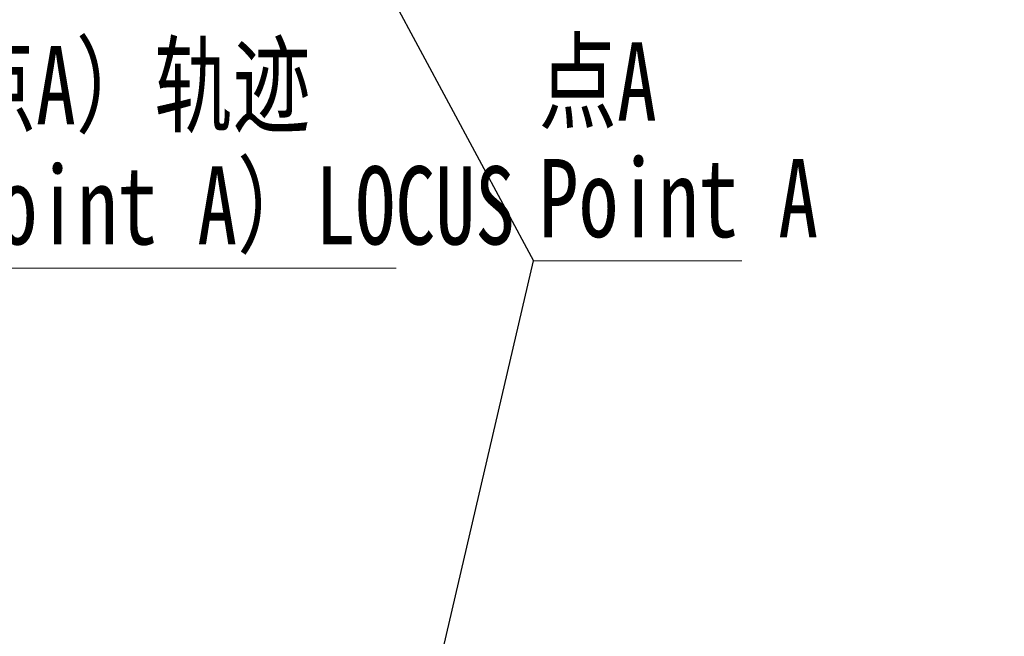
# Model space of a CAD drawing. Header units: millimetres. Extents: x -7 to 844, y 0 to 594.
# Tile 54 of 137: x 163 to 256, y 395 to 453. Entities that reach past the tile are written whole.
import ezdxf

# ---------------------------------------------------------------- set-up
doc = ezdxf.new("R2010")
doc.units = ezdxf.units.MM
doc.styles.add('SLDTEXTSTYLE0', font='HYSWLONGFANGSONG.TTF', dxfattribs={"bigfont": 'bigfont'})
doc.styles.add('SLDTEXTSTYLE1', font='HYSWLONGFANGSONG.TTF')
doc.styles.add('SLDTEXTSTYLE2', font='HYSWLONGFANGSONG.TTF', dxfattribs={"bigfont": 'bigfont'})
doc.styles.add('SLDTEXTSTYLE3', font='HYSWLONGFANGSONG.TTF')
doc.styles.get("Standard").update_dxf_attribs({"font": 'HYSWLONGFANGSONG.TTF'})
doc.dimstyles.new('SLDDIMSTYLE0', dxfattribs={"dimtxt": 0.18, "dimasz": 4.884615, "dimexe": 0, "dimexo": 0.0625, "dimgap": 0, "dimtad": 0, "dimtih": 1, "dimtoh": 1, "dimdec": 0, "dimrnd": 1e-09, "dimzin": 0, "dimdsep": 46, "dimtxsty": 'Standard', "dimsah": 1, "dimcen": 0.09, "dimadec": 0, "dimazin": 0, "dimtfac": 4.884615, "dimtdec": 0, "dimtofl": 0, "dimtmove": 0, "dimatfit": 3, "dimfxl": 1, "dimfrac": 2, "dimtolj": 1, "dimtzin": 0, "dimarcsym": 0})
doc.dimstyles.new('SLDDIMSTYLE15', dxfattribs={"dimtxt": 9.875366, "dimasz": 4.884615, "dimexe": 0, "dimexo": 0.0625, "dimgap": 2.468842, "dimtad": 0, "dimtih": 1, "dimtoh": 1, "dimlfac": 5, "dimrnd": 1e-09, "dimzin": 12, "dimdsep": 46, "dimtxsty": 'SLDTEXTSTYLE3', "dimblk1": 'NONE', "dimblk2": 'NONE', "dimsah": 1, "dimcen": 0, "dimadec": 0, "dimazin": 3, "dimtfac": 1, "dimtdec": 3, "dimtmove": 0, "dimatfit": 3, "dimldrblk": 'NONE', "dimfxl": 1, "dimfrac": 2, "dimtolj": 1, "dimtzin": 12, "dimarcsym": 0})

# ---------------------------------------------------------------- blocks, each defined once
blk = doc.blocks.new('SW_NOTE_0')
at = {"color": 0, "linetype": 'Continuous', "lineweight": 18}
blk.add_line((19.736, 0), (0, 0), dxfattribs=at)
blk.add_line((19.736, 0), (0, 0), dxfattribs=at)
at = {"color": 0, "linetype": 'Continuous', "lineweight": 18, "char_height": 7.4083, "attachment_point": 1}
for s, insert, style in [('点A', (0.497, 20.673), 'SLDTEXTSTYLE0'), ('Point A', (0.497, 9.641), 'SLDTEXTSTYLE1')]:
    blk.add_mtext(s, dxfattribs=dict(at, insert=insert, style=style))
blk = doc.blocks.new('SW_NOTE_0_1')
at = {"color": 0, "linetype": 'Continuous', "lineweight": 18}
blk.add_line((49.397, 0), (0, 0), dxfattribs=at)
blk.add_line((49.397, 0), (0, 0), dxfattribs=at)
at = {"color": 0, "linetype": 'Continuous', "lineweight": 18, "attachment_point": 1, "style": 'SLDTEXTSTYLE0'}
for s, insert, char_height in [('（点A）轨迹', (0.482, 21.019), 7.4083), ('（Point A）LOCUS', (0.482, 9.641), 7.40833)]:
    blk.add_mtext(s, dxfattribs=dict(at, insert=insert, char_height=char_height))
blk = doc.blocks.new('_D_55')
at = {"color": 7, "linetype": 'Continuous', "lineweight": 18}
blk.add_line((512.91, 531.632), (472.011, 531.632), dxfattribs=at)
at = {"color": 7, "linetype": 'Continuous', "lineweight": 18, "attachment_point": 1}
for s, insert, char_height, style in [('通', (502.68, 543.569), 9.26, 'SLDTEXTSTYLE2'), ('8-', (472.011, 543.569), 9.2604, 'SLDTEXTSTYLE3'), ('%%c', (482.421, 543.569), 9.2604, 'SLDTEXTSTYLE3'), ('22', (494.037, 543.569), 9.2604, 'SLDTEXTSTYLE3')]:
    blk.add_mtext(s, dxfattribs=dict(at, insert=insert, char_height=char_height, style=style))
blk = doc.blocks.new('_None')

msp = doc.modelspace()

# ---------------------------------------------------------------- block references
at = {"color": 7, "linetype": 'Continuous', "lineweight": 18}
for name, p in [('SW_NOTE_0', (211.610727, 430.416568)), ('SW_NOTE_0_1', (149.211649, 429.72426))]:
    msp.add_blockref(name, p, dxfattribs=at)

# ---------------------------------------------------------------- dimensions: what is measured, and where the dimension line sits
dim = msp.add_diameter_dim_2p(p1=(3.286, 2.923341), p2=(0, 0), text='8-<>通', dimstyle='SLDDIMSTYLE15', dxfattribs=at)
dim.commit()
dim.dimension.update_dxf_attribs({"geometry": '_D_55', "text_midpoint": (491.667114, 539.014431), "dimtype": 163})

# ---------------------------------------------------------------- leaders
for points in [[(183.865985, 482.077479), (211.610727, 430.416568)], [(183.828819, 311.068987), (211.610727, 430.416568)]]:
    msp.add_leader(points, dimstyle='SLDDIMSTYLE0', dxfattribs=at)

doc.saveas('drawing.dxf')
